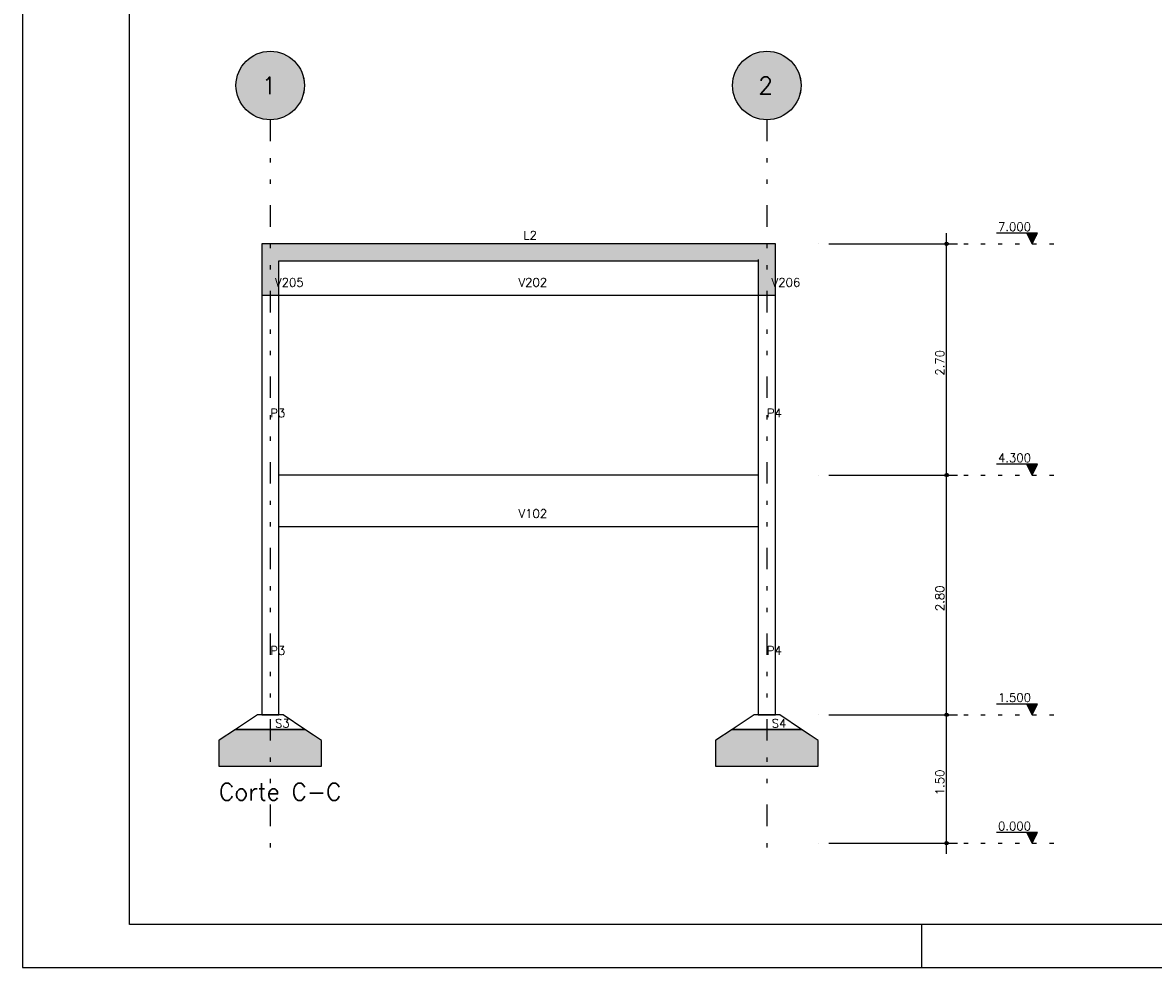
# Model space of a CAD drawing. Extents: x 0 to 84.1, y 0 to 59.4.
# Tile 1 of 5: x 0 to 26.4, y 0 to 22.1. Entities that reach past the tile are written whole.
import ezdxf

# ---------------------------------------------------------------- set-up
doc = ezdxf.new("R2010")
doc.units = 0
doc.header["$MEASUREMENT"] = 0
doc.linetypes.add('ESTILO_TQS_0002', pattern=[0.4, 0.1, -0.3])
doc.linetypes.add('ESTILO_TQS_0004', pattern=[2, 0.5, -0.4, 0.1, -0.4, 0.1, -0.5])
for name, color, linetype in [('1', 1, 'CONTINUOUS'), ('2', 2, 'CONTINUOUS'), ('6', 6, 'CONTINUOUS'), ('9', 9, 'CONTINUOUS')]:
    doc.layers.add(name, color=color, linetype=linetype)
doc.styles.get("Standard").update_dxf_attribs({"font": 'ROMANS.SHX'})

msp = doc.modelspace()

# ---------------------------------------------------------------- linework, layer by layer
at = {"layer": '1', "linetype": 'ESTILO_TQS_0004'}
for p, q in [((5.783978, 19.80119), (5.783978, 2.65119)), ((17.383978, 19.80119), (17.383978, 2.65119))]:
    msp.add_line(p, q, dxfattribs=at)
at = {"layer": '1', "linetype": 'Continuous'}
for p, q in [((21.583978, 11.25119), (21.583978, 17.15119)), ((23.708978, 17.15119), (22.748978, 17.15119)), ((23.583978, 16.90119), (23.458978, 17.15119)), ((23.470126, 17.128894), (23.69783, 17.128894)), ((23.481274, 17.106598), (23.686683, 17.106598)), ((23.492422, 17.084303), (23.675535, 17.084303)), ((23.503569, 17.062007), (23.664387, 17.062007)), ((23.514717, 17.039712), (23.653239, 17.039711)), ((23.525865, 17.017416), (23.642092, 17.017416)), ((23.537013, 16.99512), (23.630944, 16.99512)), ((23.548161, 16.972823), (23.619796, 16.972824)), ((23.559309, 16.950528), (23.608648, 16.950528)), ((23.570457, 16.928233), (23.597499, 16.928233)), ((23.583978, 16.90119), (23.708978, 17.15119)), ((18.583978, 16.90119), (18.583978, 16.90119)), ((18.833978, 16.90119), (21.833978, 16.90119)), ((21.583978, 5.65119), (21.583978, 11.75119)), ((23.708978, 11.751191), (22.748978, 11.751191)), ((23.583978, 11.50119), (23.458978, 11.751191)), ((23.470126, 11.728894), (23.69783, 11.728894)), ((23.481274, 11.706599), (23.686683, 11.706599)), ((23.492422, 11.684303), (23.675535, 11.684303)), ((23.503569, 11.662007), (23.664387, 11.662007)), ((23.514717, 11.639712), (23.653239, 11.639711)), ((23.583978, 11.50119), (23.708978, 11.751191)), ((18.583978, 11.50119), (18.583978, 11.50119)), ((18.583978, 11.50119), (18.583978, 11.50119)), ((18.833978, 11.50119), (21.833978, 11.50119)), ((18.833978, 11.50119), (21.833978, 11.50119)), ((23.525865, 11.617416), (23.642092, 11.617416)), ((23.537013, 11.59512), (23.630944, 11.59512)), ((23.548161, 11.572824), (23.619796, 11.572824)), ((23.559309, 11.550528), (23.608648, 11.550528)), ((23.570457, 11.528233), (23.597499, 11.528233)), ((21.583978, 2.65119), (21.583978, 6.15119)), ((23.708978, 6.15119), (22.748978, 6.15119)), ((23.583978, 5.90119), (23.458978, 6.15119)), ((23.470126, 6.128894), (23.69783, 6.128894)), ((23.481274, 6.106598), (23.686683, 6.106598)), ((23.492422, 6.084303), (23.675535, 6.084303)), ((23.583978, 5.90119), (23.708978, 6.15119)), ((18.583978, 5.90119), (18.583978, 5.90119)), ((18.583978, 5.90119), (18.583978, 5.90119)), ((18.833978, 5.90119), (21.833978, 5.90119)), ((18.833978, 5.90119), (21.833978, 5.90119)), ((23.503569, 6.062007), (23.664387, 6.062007)), ((23.514717, 6.039712), (23.653239, 6.039711)), ((23.525865, 6.017416), (23.642092, 6.017416)), ((23.537013, 5.99512), (23.630944, 5.99512)), ((23.548161, 5.972823), (23.619796, 5.972824)), ((23.559309, 5.950528), (23.608648, 5.950528)), ((23.570457, 5.928233), (23.597499, 5.928233)), ((23.708978, 3.15119), (22.748978, 3.15119)), ((23.583978, 2.90119), (23.458978, 3.15119)), ((23.470126, 3.128894), (23.69783, 3.128894)), ((23.481274, 3.106598), (23.686683, 3.106598)), ((23.492422, 3.084303), (23.675535, 3.084303)), ((23.503569, 3.062007), (23.664387, 3.062007)), ((23.514717, 3.039712), (23.653239, 3.039711)), ((23.525865, 3.017416), (23.642092, 3.017416)), ((23.537013, 2.99512), (23.630944, 2.99512)), ((23.548161, 2.972823), (23.619796, 2.972824)), ((23.559309, 2.950528), (23.608648, 2.950528)), ((23.570457, 2.928233), (23.597499, 2.928233)), ((23.583978, 2.90119), (23.708978, 3.15119)), ((18.583978, 2.90119), (18.583978, 2.90119)), ((18.833978, 2.90119), (21.833978, 2.90119))]:
    msp.add_line(p, q, dxfattribs=at)
at = {"layer": '1', "linetype": 'ESTILO_TQS_0002'}
for p, q in [((21.583978, 16.90119), (24.183978, 16.90119)), ((21.583978, 11.50119), (24.183978, 11.50119)), ((21.583978, 5.90119), (24.183978, 5.90119)), ((21.583978, 2.90119), (24.183978, 2.90119))]:
    msp.add_line(p, q, dxfattribs=at)
at = {"layer": '1', "linetype": 'Continuous'}
for points in [[(23.458978, 17.15119), (23.583978, 16.90119), (23.708978, 17.15119), (23.458978, 17.15119)], [(23.458978, 11.751191), (23.583978, 11.50119), (23.708978, 11.751191), (23.458978, 11.751191)], [(23.458978, 6.15119), (23.583978, 5.90119), (23.708978, 6.15119), (23.458978, 6.15119)], [(23.458978, 3.15119), (23.583978, 2.90119), (23.708978, 3.15119), (23.458978, 3.15119)]]:
    msp.add_lwpolyline(points, dxfattribs=at)
for centre, radius in [((21.583978, 16.90119), 0.04), ((21.583978, 16.90119), 0.02), ((21.583978, 11.50119), 0.04), ((21.583978, 11.50119), 0.04), ((21.583978, 11.50119), 0.02), ((21.583978, 11.50119), 0.02), ((21.583978, 5.90119), 0.04), ((21.583978, 5.90119), 0.04), ((21.583978, 5.90119), 0.02), ((21.583978, 5.90119), 0.02), ((21.583978, 2.90119), 0.04), ((21.583978, 2.90119), 0.02)]:
    msp.add_circle(centre, radius, dxfattribs=at)
at = {"layer": '2', "linetype": 'Continuous'}
for p, q in [((0, 59.400002), (0, 0)), ((21, 1), (21, 0)), ((0, 0), (84.100006, 0))]:
    msp.add_line(p, q, dxfattribs=at)
msp.add_lwpolyline([(83.100006, 1), (2.5, 1), (2.5, 58.400002), (83.100006, 58.400002), (83.100006, 1)], dxfattribs=at)
for centre in [(5.783978, 20.60119), (17.383978, 20.60119)]:
    msp.add_circle(centre, 0.8, dxfattribs=at)
at = {"layer": '6', "linetype": 'Continuous'}
for p, q in [((5.947712, 16.90119), (5.583978, 16.90119)), ((5.583978, 16.90119), (5.583978, 16.792393)), ((5.583978, 16.90119), (5.583978, 11.50119)), ((5.583978, 16.792393), (5.583978, 15.70119)), ((5.983978, 16.90119), (5.947712, 16.90119)), ((6.999417, 16.90119), (5.983978, 16.90119)), ((17.183978, 16.90119), (6.999417, 16.90119)), ((17.583978, 16.90119), (17.183978, 16.90119)), ((17.583978, 15.809987), (17.583978, 16.90119)), ((17.583978, 11.50119), (17.583978, 16.90119)), ((5.983978, 15.809987), (5.983978, 16.50119)), ((5.983978, 16.50119), (6.999417, 16.50119)), ((6.999417, 16.50119), (17.183978, 16.50119)), ((17.183978, 16.537456), (17.183978, 16.50119)), ((17.183978, 16.50119), (17.183978, 15.70119)), ((5.583978, 15.70119), (5.947712, 15.70119)), ((5.947712, 15.70119), (5.983978, 15.70119)), ((5.983978, 15.70119), (5.983978, 15.809987)), ((5.983978, 15.70119), (17.183978, 15.70119)), ((5.983978, 11.50119), (5.983978, 15.70119)), ((17.183978, 15.70119), (17.547712, 15.70119)), ((17.183978, 15.70119), (17.183978, 11.50119)), ((17.547712, 15.70119), (17.583978, 15.70119)), ((17.583978, 15.70119), (17.583978, 15.809987)), ((5.583978, 11.50119), (5.583978, 5.90119)), ((17.183978, 11.50119), (5.983978, 11.50119)), ((5.983978, 5.90119), (5.983978, 11.50119)), ((17.183978, 11.50119), (17.183978, 5.90119)), ((17.583978, 5.90119), (17.583978, 11.50119)), ((5.983978, 10.30119), (17.183978, 10.30119)), ((5.483978, 5.90119), (4.972358, 5.56011)), ((6.083978, 5.90119), (5.483978, 5.90119)), ((5.583978, 5.90119), (5.983978, 5.90119)), ((6.595598, 5.56011), (6.083978, 5.90119)), ((17.083978, 5.90119), (16.572358, 5.56011)), ((17.683978, 5.90119), (17.083978, 5.90119)), ((17.183978, 5.90119), (17.583978, 5.90119)), ((18.195598, 5.56011), (17.683978, 5.90119)), ((4.972358, 5.56011), (4.592053, 5.306573)), ((4.972358, 5.56011), (5.231278, 5.56011)), ((5.231278, 5.56011), (4.972358, 5.56011)), ((5.231278, 5.56011), (6.595598, 5.56011)), ((6.595598, 5.56011), (5.231278, 5.56011)), ((6.798231, 5.425021), (6.595598, 5.56011)), ((16.572358, 5.56011), (16.192053, 5.306573)), ((16.572358, 5.56011), (16.831278, 5.56011)), ((16.831278, 5.56011), (16.572358, 5.56011)), ((16.831278, 5.56011), (18.195598, 5.56011)), ((18.195598, 5.56011), (16.831278, 5.56011)), ((18.398231, 5.425021), (18.195598, 5.56011)), ((4.592053, 5.306573), (4.583978, 5.30119)), ((4.583978, 5.30119), (4.583978, 4.7886)), ((6.983978, 5.30119), (6.798231, 5.425021)), ((6.983978, 5.217422), (6.983978, 5.30119)), ((16.192053, 5.306573), (16.183978, 5.30119)), ((16.183978, 5.30119), (16.183978, 4.7886)), ((18.583978, 5.30119), (18.398231, 5.425021)), ((18.583978, 5.217422), (18.583978, 5.30119)), ((6.983978, 5.21378), (6.983978, 5.217422)), ((6.983978, 4.70119), (6.983978, 5.21378)), ((18.583978, 5.21378), (18.583978, 5.217422)), ((18.583978, 4.70119), (18.583978, 5.21378)), ((4.583978, 4.7886), (4.583978, 4.784958)), ((4.583978, 4.784958), (4.583978, 4.70119)), ((16.183978, 4.7886), (16.183978, 4.784958)), ((16.183978, 4.784958), (16.183978, 4.70119)), ((4.583978, 4.70119), (4.919051, 4.70119)), ((4.919051, 4.70119), (6.969411, 4.70119)), ((6.969411, 4.70119), (6.983978, 4.70119)), ((16.183978, 4.70119), (16.519051, 4.70119)), ((16.519051, 4.70119), (18.569411, 4.70119)), ((18.569411, 4.70119), (18.583978, 4.70119))]:
    msp.add_line(p, q, dxfattribs=at)
at = {"layer": '9', "linetype": 'Continuous'}
for points in [[(6.583978, 20.60119), (5.729384, 21.399325), (5.621213, 21.384457)], [(6.583978, 20.60119), (5.838572, 21.399325), (5.729384, 21.399325)], [(6.583978, 20.60119), (5.946743, 21.384457), (5.838572, 21.399325)], [(18.183978, 20.60119), (17.329384, 21.399325), (17.221213, 21.384457)], [(18.183978, 20.60119), (17.438572, 21.399325), (17.329384, 21.399325)], [(18.183978, 20.60119), (17.546743, 21.384457), (17.438572, 21.399325)], [(6.583978, 20.60119), (5.237935, 21.185859), (5.163409, 21.10606)], [(6.583978, 20.60119), (5.322634, 21.254766), (5.237935, 21.185859)], [(6.583978, 20.60119), (5.415926, 21.311498), (5.322634, 21.254766)], [(6.583978, 20.60119), (5.516074, 21.354999), (5.415926, 21.311498)], [(6.583978, 20.60119), (5.621213, 21.384457), (5.516074, 21.354999)], [(6.583978, 20.60119), (6.051882, 21.354999), (5.946743, 21.384457)], [(6.583978, 20.60119), (6.15203, 21.311498), (6.051882, 21.354999)], [(6.583978, 20.60119), (6.245322, 21.254766), (6.15203, 21.311498)], [(6.583978, 20.60119), (6.330021, 21.185859), (6.245322, 21.254766)], [(6.583978, 20.60119), (6.404547, 21.10606), (6.330021, 21.185859)], [(18.183978, 20.60119), (16.837935, 21.185859), (16.763409, 21.10606)], [(18.183978, 20.60119), (16.922634, 21.254766), (16.837935, 21.185859)], [(18.183978, 20.60119), (17.015926, 21.311498), (16.922634, 21.254766)], [(18.183978, 20.60119), (17.116074, 21.354999), (17.015926, 21.311498)], [(18.183978, 20.60119), (17.221213, 21.384457), (17.116074, 21.354999)], [(18.183978, 20.60119), (17.651882, 21.354999), (17.546743, 21.384457)], [(18.183978, 20.60119), (17.75203, 21.311498), (17.651882, 21.354999)], [(18.183978, 20.60119), (17.845322, 21.254766), (17.75203, 21.311498)], [(18.183978, 20.60119), (17.930021, 21.185859), (17.845322, 21.254766)], [(18.183978, 20.60119), (18.004547, 21.10606), (17.930021, 21.185859)], [(6.583978, 20.60119), (5.050209, 20.919911), (5.013644, 20.817028)], [(6.583978, 20.60119), (5.100442, 21.016857), (5.050209, 20.919911)], [(6.583978, 20.60119), (5.163409, 21.10606), (5.100442, 21.016857)], [(6.583978, 20.60119), (6.467514, 21.016857), (6.404547, 21.10606)], [(6.583978, 20.60119), (6.517747, 20.919911), (6.467514, 21.016857)], [(6.583978, 20.60119), (6.554312, 20.817028), (6.517747, 20.919911)], [(18.183978, 20.60119), (16.650209, 20.919911), (16.613644, 20.817028)], [(18.183978, 20.60119), (16.700442, 21.016857), (16.650209, 20.919911)], [(18.183978, 20.60119), (16.763409, 21.10606), (16.700442, 21.016857)], [(18.183978, 20.60119), (18.067514, 21.016857), (18.004547, 21.10606)], [(18.183978, 20.60119), (18.117747, 20.919911), (18.067514, 21.016857)], [(18.183978, 20.60119), (18.154312, 20.817028), (18.117747, 20.919911)], [(6.583978, 20.60119), (4.991429, 20.710123), (4.983978, 20.60119)], [(6.583978, 20.60119), (5.013644, 20.817028), (4.991429, 20.710123)], [(6.583978, 20.60119), (6.576527, 20.710123), (6.554312, 20.817028)], [(18.183978, 20.60119), (16.591429, 20.710123), (16.583978, 20.60119)], [(18.183978, 20.60119), (16.613644, 20.817028), (16.591429, 20.710123)], [(18.183978, 20.60119), (18.176527, 20.710123), (18.154312, 20.817028)], [(6.583978, 20.60119), (4.983978, 20.60119), (4.991429, 20.492257)], [(6.583978, 20.60119), (4.991429, 20.492257), (5.013644, 20.385353)], [(6.583978, 20.60119), (5.013644, 20.385353), (5.050209, 20.282469)], [(6.583978, 20.60119), (5.050209, 20.282469), (5.100442, 20.185523)], [(6.583978, 20.60119), (5.100442, 20.185523), (5.163409, 20.09632)], [(6.583978, 20.60119), (5.163409, 20.09632), (5.237935, 20.016521)], [(6.583978, 20.60119), (5.237935, 20.016521), (5.322634, 19.947614)], [(6.583978, 20.60119), (5.322634, 19.947614), (5.415926, 19.890882)], [(6.583978, 20.60119), (5.415926, 19.890882), (5.516074, 19.847381)], [(6.583978, 20.60119), (5.516074, 19.847381), (5.621213, 19.817923)], [(6.583978, 20.60119), (5.621213, 19.817923), (5.729384, 19.803055)], [(6.583978, 20.60119), (5.729384, 19.803055), (5.838572, 19.803055)], [(6.583978, 20.60119), (5.838572, 19.803055), (5.946743, 19.817923)], [(6.583978, 20.60119), (5.946743, 19.817923), (6.051882, 19.847381)], [(6.583978, 20.60119), (6.051882, 19.847381), (6.15203, 19.890882)], [(6.583978, 20.60119), (6.15203, 19.890882), (6.245322, 19.947614)], [(6.583978, 20.60119), (6.245322, 19.947614), (6.330021, 20.016521)], [(6.583978, 20.60119), (6.330021, 20.016521), (6.404547, 20.09632)], [(6.583978, 20.60119), (6.404547, 20.09632), (6.467514, 20.185523)], [(6.583978, 20.60119), (6.467514, 20.185523), (6.517747, 20.282469)], [(6.583978, 20.60119), (6.517747, 20.282469), (6.554312, 20.385353)], [(6.583978, 20.60119), (6.554312, 20.385353), (6.576527, 20.492257)], [(6.583978, 20.60119), (6.576527, 20.492257), (6.583978, 20.60119)], [(18.183978, 20.60119), (16.583978, 20.60119), (16.591429, 20.492257)], [(18.183978, 20.60119), (16.591429, 20.492257), (16.613644, 20.385353)], [(18.183978, 20.60119), (16.613644, 20.385353), (16.650209, 20.282469)], [(18.183978, 20.60119), (16.650209, 20.282469), (16.700442, 20.185523)], [(18.183978, 20.60119), (16.700442, 20.185523), (16.763409, 20.09632)], [(18.183978, 20.60119), (16.763409, 20.09632), (16.837935, 20.016521)], [(18.183978, 20.60119), (16.837935, 20.016521), (16.922634, 19.947614)], [(18.183978, 20.60119), (16.922634, 19.947614), (17.015926, 19.890882)], [(18.183978, 20.60119), (17.015926, 19.890882), (17.116074, 19.847381)], [(18.183978, 20.60119), (17.116074, 19.847381), (17.221213, 19.817923)], [(18.183978, 20.60119), (17.221213, 19.817923), (17.329384, 19.803055)], [(18.183978, 20.60119), (17.329384, 19.803055), (17.438572, 19.803055)], [(18.183978, 20.60119), (17.438572, 19.803055), (17.546743, 19.817923)], [(18.183978, 20.60119), (17.546743, 19.817923), (17.651882, 19.847381)], [(18.183978, 20.60119), (17.651882, 19.847381), (17.75203, 19.890882)], [(18.183978, 20.60119), (17.75203, 19.890882), (17.845322, 19.947614)], [(18.183978, 20.60119), (17.845322, 19.947614), (17.930021, 20.016521)], [(18.183978, 20.60119), (17.930021, 20.016521), (18.004547, 20.09632)], [(18.183978, 20.60119), (18.004547, 20.09632), (18.067514, 20.185523)], [(18.183978, 20.60119), (18.067514, 20.185523), (18.117747, 20.282469)], [(18.183978, 20.60119), (18.117747, 20.282469), (18.154312, 20.385353)], [(18.183978, 20.60119), (18.154312, 20.385353), (18.176527, 20.492257)], [(18.183978, 20.60119), (18.176527, 20.492257), (18.183978, 20.60119)], [(5.583978, 16.792393), (5.983978, 15.809987), (5.983978, 16.90119)], [(5.583978, 16.792393), (5.983978, 16.90119), (5.947712, 16.90119)], [(5.583978, 16.792393), (5.947712, 16.90119), (5.583978, 16.90119)], [(5.583978, 16.792393), (5.583978, 16.90119), (5.583978, 16.792393)], [(5.583978, 16.792393), (5.583978, 15.70119), (5.947712, 15.70119)], [(5.583978, 16.792393), (5.947712, 15.70119), (5.983978, 15.70119)], [(5.583978, 16.792393), (5.983978, 15.70119), (5.983978, 15.809987)], [(5.983978, 16.864924), (17.183978, 16.537456), (17.183978, 16.90119)], [(5.983978, 16.864924), (17.183978, 16.90119), (6.999417, 16.90119)], [(5.983978, 16.864924), (6.999417, 16.90119), (5.983978, 16.90119)], [(5.983978, 16.864924), (5.983978, 16.90119), (5.983978, 16.864924)], [(5.983978, 16.864924), (5.983978, 16.50119), (6.999417, 16.50119)], [(5.983978, 16.864924), (6.999417, 16.50119), (17.183978, 16.50119)], [(5.983978, 16.864924), (17.183978, 16.50119), (17.183978, 16.537456)], [(17.183978, 16.90119), (17.183978, 16.792393), (17.183978, 15.70119)], [(17.183978, 16.90119), (17.183978, 15.70119), (17.547712, 15.70119)], [(17.183978, 16.90119), (17.547712, 15.70119), (17.583978, 15.70119)], [(17.183978, 16.90119), (17.583978, 15.70119), (17.583978, 15.809987)], [(17.183978, 16.90119), (17.583978, 15.809987), (17.583978, 16.90119)], [(17.183978, 16.90119), (17.583978, 16.90119), (17.547712, 16.90119)], [(17.183978, 16.90119), (17.547712, 16.90119), (17.183978, 16.90119)], [(6.969411, 5.30119), (4.972358, 5.56011), (4.592053, 5.306573)], [(6.969411, 5.30119), (5.231278, 5.56011), (4.972358, 5.56011)], [(6.969411, 5.30119), (6.595598, 5.56011), (5.231278, 5.56011)], [(6.969411, 5.30119), (6.798231, 5.425021), (6.595598, 5.56011)], [(18.569411, 5.30119), (16.572358, 5.56011), (16.192053, 5.306573)], [(18.569411, 5.30119), (16.831278, 5.56011), (16.572358, 5.56011)], [(18.569411, 5.30119), (18.195598, 5.56011), (16.831278, 5.56011)], [(18.569411, 5.30119), (18.398231, 5.425021), (18.195598, 5.56011)], [(6.969411, 5.30119), (4.592053, 5.306573), (4.583978, 5.30119)], [(4.919051, 5.30119), (4.583978, 5.30119), (4.583978, 4.7886)], [(4.919051, 5.30119), (4.583978, 4.7886), (4.583978, 4.784958)], [(4.919051, 5.30119), (4.583978, 4.784958), (4.583978, 4.70119)], [(4.919051, 5.30119), (4.583978, 4.70119), (4.919051, 4.70119)], [(6.969411, 5.30119), (4.583978, 5.30119), (4.919051, 5.30119)], [(4.919051, 5.30119), (4.919051, 4.70119), (6.969411, 4.70119)], [(4.919051, 5.30119), (6.969411, 4.70119), (6.983978, 4.70119)], [(4.919051, 5.30119), (6.983978, 4.70119), (6.983978, 5.21378)], [(4.919051, 5.30119), (6.983978, 5.21378), (6.983978, 5.217422)], [(4.919051, 5.30119), (6.983978, 5.217422), (6.983978, 5.30119)], [(4.919051, 5.30119), (6.983978, 5.30119), (4.933617, 5.30119)], [(4.919051, 5.30119), (4.933617, 5.30119), (4.919051, 5.30119)], [(6.969411, 5.30119), (4.919051, 5.30119), (6.969411, 5.30119)], [(6.969411, 5.30119), (6.983978, 5.30119), (6.798231, 5.425021)], [(18.569411, 5.30119), (16.192053, 5.306573), (16.183978, 5.30119)], [(16.519051, 5.30119), (16.183978, 5.30119), (16.183978, 4.7886)], [(16.519051, 5.30119), (16.183978, 4.7886), (16.183978, 4.784958)], [(16.519051, 5.30119), (16.183978, 4.784958), (16.183978, 4.70119)], [(16.519051, 5.30119), (16.183978, 4.70119), (16.519051, 4.70119)], [(18.569411, 5.30119), (16.183978, 5.30119), (16.519051, 5.30119)], [(16.519051, 5.30119), (16.519051, 4.70119), (18.569411, 4.70119)], [(16.519051, 5.30119), (18.569411, 4.70119), (18.583978, 4.70119)], [(16.519051, 5.30119), (18.583978, 4.70119), (18.583978, 5.21378)], [(16.519051, 5.30119), (18.583978, 5.21378), (18.583978, 5.217422)], [(16.519051, 5.30119), (18.583978, 5.217422), (18.583978, 5.30119)], [(16.519051, 5.30119), (18.583978, 5.30119), (16.533617, 5.30119)], [(16.519051, 5.30119), (16.533617, 5.30119), (16.519051, 5.30119)], [(18.569411, 5.30119), (16.519051, 5.30119), (18.569411, 5.30119)], [(18.569411, 5.30119), (18.583978, 5.30119), (18.398231, 5.425021)]]:
    msp.add_solid(points, dxfattribs=at)

# ---------------------------------------------------------------- texts
at = {"layer": '1', "linetype": 'Continuous'}
for s, height, p in [('L2', 0.2, (11.695089, 17.00119)), ('7.000', 0.2, (22.783978, 17.20119)), ('V205', 0.2, (5.895089, 15.90119)), ('V202', 0.2, (11.583978, 15.90119)), ('V206', 0.2, (17.495089, 15.90119)), ('P3', 0.2, (5.783978, 12.85119)), ('P4', 0.2, (17.383978, 12.85119)), ('4.300', 0.2, (22.783978, 11.801191)), ('V102', 0.2, (11.583978, 10.50119)), ('P3', 0.2, (5.783978, 7.30119)), ('P4', 0.2, (17.383978, 7.30119)), ('1.500', 0.2, (22.783978, 6.20119)), ('S3', 0.2, (5.895089, 5.60119)), ('S4', 0.2, (17.495089, 5.60119)), ('Corte C-C', 0.4, (4.583978, 3.90119)), ('0.000', 0.2, (22.783978, 3.20119))]:
    msp.add_text(s, height=height, dxfattribs=at).set_placement(p)
for s, p in [('2.70', (21.523978, 13.82119)), ('2.80', (21.523978, 8.32119)), ('1.50', (21.523978, 4.02119))]:
    msp.add_text(s, height=0.2, rotation=90, dxfattribs=at).set_placement(p)
at = {"layer": '6', "linetype": 'Continuous'}
for s, p in [('1', (5.583978, 20.40119)), ('2', (17.183978, 20.40119))]:
    msp.add_text(s, height=0.4, dxfattribs=at).set_placement(p)

doc.saveas('drawing.dxf')
